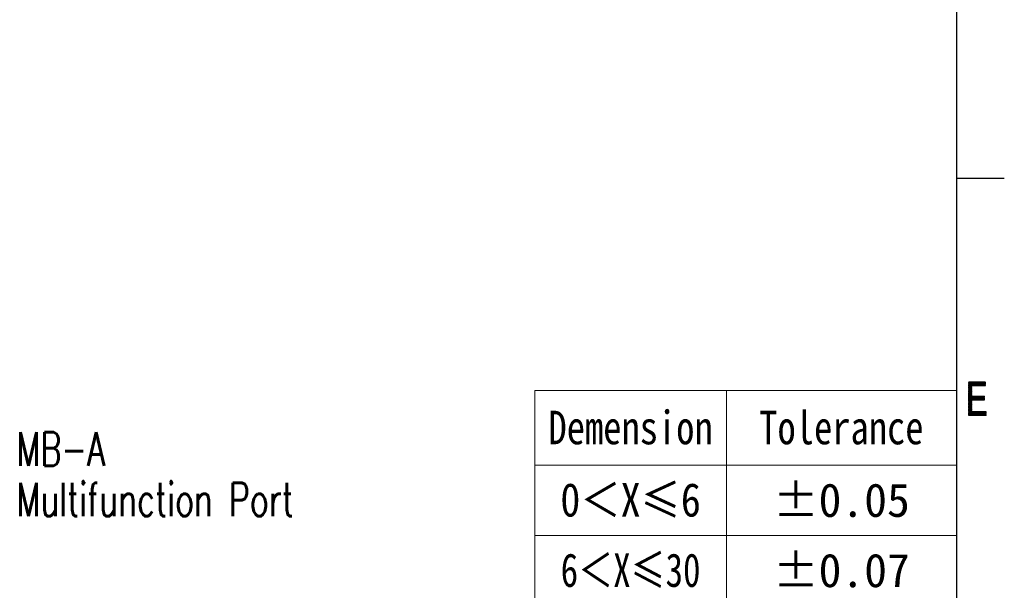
# Model space of a CAD drawing. Header units: millimetres. Extents: x 0 to 420, y 0 to 297.
# Tile 27 of 46: x 312 to 415, y 60 to 119. Entities that reach past the tile are written whole.
import ezdxf

# ---------------------------------------------------------------- set-up
doc = ezdxf.new("R2010")
doc.units = ezdxf.units.MM
doc.layers.add('1', color=7, linetype='Continuous', true_color=0xffffff)
doc.layers.add('171', color=7, linetype='Continuous', true_color=0xffffff)
doc.styles.add('chinesef_fs', font='simplex.shx', dxfattribs={"bigfont": 'gbcbig.shx'})
doc.styles.add('仿宋', font='simfang.ttf')

# ---------------------------------------------------------------- blocks, each defined once
blk = doc.blocks.new('LABLE3D_3', base_point=(309.89, 74.24))
at = {"layer": '171', "color": 250, "linetype": 'Continuous', "lineweight": 18, "insert": (311.91, 67.24), "char_height": 3.5, "attachment_point": 7, "line_spacing_factor": 0.903614, "style": 'chinesef_fs'}
blk.add_mtext('\\W0.6940;MB-A\\PMultifunction Port', dxfattribs=at)
blk = doc.blocks.new('TabularNote2')
at = {"layer": '171', "color": 250, "linetype": 'Continuous', "lineweight": 18}
for p, q in [((366, 80.37), (386, 80.37)), ((366, 80.37), (366, 72.57)), ((386, 80.37), (386, 72.57)), ((386, 80.37), (410, 80.37)), ((410, 80.37), (410, 72.57)), ((366, 72.57), (386, 72.57)), ((366, 72.57), (366, 65.24)), ((386, 72.57), (410, 72.57)), ((386, 72.57), (386, 65.24)), ((410, 72.57), (410, 65.24)), ((366, 65.24), (386, 65.24)), ((366, 65.24), (366, 57.91)), ((386, 65.24), (410, 65.24)), ((386, 65.24), (386, 57.91)), ((410, 65.24), (410, 57.91)), ((366, 57.91), (386, 57.91)), ((366, 57.91), (366, 50.58)), ((386, 57.91), (410, 57.91)), ((386, 57.91), (386, 50.58)), ((410, 57.91), (410, 50.58)), ((366, 50.58), (386, 50.58)), ((366, 50.58), (366, 43.25)), ((386, 50.58), (410, 50.58)), ((386, 50.58), (386, 43.25)), ((410, 50.58), (410, 43.25)), ((366, 43.25), (386, 43.25)), ((366, 43.25), (366, 36)), ((386, 43.25), (410, 43.25)), ((386, 43.25), (386, 36)), ((410, 43.25), (410, 36)), ((366, 36), (386, 36)), ((386, 36), (410, 36))]:
    blk.add_line(p, q, dxfattribs=at)
at = {"layer": '171', "color": 250, "linetype": 'Continuous', "lineweight": 13, "char_height": 3.5, "attachment_point": 5, "line_spacing_factor": 1.150119, "style": '仿宋'}
for s, insert in [('{\\W0.8;Demension}', (376, 76.47)), ('{\\W0.8;Tolerance}', (398, 76.47)), ('\\W1.0000;±0.05', (398, 68.9)), ('\\W0.8796;0＜X≤6', (376, 68.9)), ('\\W0.7656;6＜X≤30', (376, 61.57)), ('\\W1.0000;±0.07', (398, 61.57)), ('\\W0.6052;30＜X≤120', (376, 54.24)), ('\\W1.0000;±0.15', (398, 54.24)), ('\\W0.5468;120＜X≤315', (376, 46.91)), ('\\W1.0000;±0.20', (398, 46.91)), ('\\W1.0000;X＞315', (376, 39.62)), ('\\W1.0000;±0.25', (398, 39.62))]:
    blk.add_mtext(s, dxfattribs=dict(at, insert=insert))

msp = doc.modelspace()

# ---------------------------------------------------------------- linework, layer by layer
at = {"layer": '1', "color": 18, "linetype": 'Continuous', "lineweight": 25}
for p, q in [((410, 287), (410, 10)), ((410, 102.5), (415, 102.5))]:
    msp.add_line(p, q, dxfattribs=at)
at = {"layer": '1', "color": 18, "linetype": 'Continuous', "lineweight": 13}
for p, q in [((411.271, 81.239), (411.277, 81.25)), ((411.306, 81.25), (411.271, 81.188)), ((411.271, 81.138), (411.336, 81.25)), ((411.365, 81.25), (411.271, 81.087)), ((411.271, 81.036), (411.394, 81.25)), ((411.424, 81.25), (411.271, 80.985)), ((411.271, 80.934), (411.453, 81.25)), ((411.482, 81.25), (411.271, 80.883)), ((411.271, 80.833), (411.512, 81.25)), ((411.541, 81.25), (411.271, 80.782)), ((411.271, 80.731), (411.57, 81.25)), ((411.6, 81.25), (411.271, 80.68)), ((411.271, 80.629), (411.629, 81.25)), ((411.658, 81.25), (411.271, 80.579)), ((411.271, 80.528), (411.688, 81.25)), ((411.717, 81.25), (411.271, 80.477)), ((411.271, 80.426), (411.746, 81.25)), ((411.776, 81.25), (411.271, 80.375)), ((411.271, 80.325), (411.805, 81.25)), ((411.271, 81.23), (413.042, 81.23)), ((411.595, 80.66), (411.271, 81.222)), ((413.042, 81.204), (411.271, 81.204)), ((411.271, 81.179), (413.042, 81.179)), ((411.284, 81.25), (411.595, 80.711)), ((411.595, 80.761), (411.313, 81.25)), ((411.342, 81.25), (411.595, 80.812)), ((411.61, 80.837), (411.372, 81.25)), ((411.401, 81.25), (411.639, 80.837)), ((411.669, 80.837), (411.43, 81.25)), ((411.46, 81.25), (411.698, 80.837)), ((411.727, 80.837), (411.489, 81.25)), ((411.518, 81.25), (411.757, 80.837)), ((411.786, 80.837), (411.547, 81.25)), ((411.577, 81.25), (411.815, 80.837)), ((411.834, 81.25), (411.596, 80.837)), ((411.844, 80.837), (411.606, 81.25)), ((411.625, 80.837), (411.864, 81.25)), ((411.635, 81.25), (411.874, 80.837)), ((411.893, 81.25), (411.655, 80.837)), ((411.903, 80.837), (411.665, 81.25)), ((411.684, 80.837), (411.922, 81.25)), ((411.694, 81.25), (411.932, 80.837)), ((411.952, 81.25), (411.713, 80.837)), ((411.962, 80.837), (411.723, 81.25)), ((411.743, 80.837), (411.981, 81.25)), ((411.753, 81.25), (411.991, 80.837)), ((412.01, 81.25), (411.772, 80.837)), ((412.02, 80.837), (411.782, 81.25)), ((411.801, 80.837), (412.04, 81.25)), ((411.811, 81.25), (412.05, 80.837)), ((412.069, 81.25), (411.831, 80.837)), ((412.079, 80.837), (411.841, 81.25)), ((411.86, 80.837), (412.098, 81.25)), ((411.87, 81.25), (412.108, 80.837)), ((412.128, 81.25), (411.889, 80.837)), ((412.138, 80.837), (411.899, 81.25)), ((411.919, 80.837), (412.157, 81.25)), ((411.928, 81.25), (412.167, 80.837)), ((412.186, 81.25), (411.948, 80.837)), ((412.196, 80.837), (411.958, 81.25)), ((411.977, 80.837), (412.216, 81.25)), ((411.987, 81.25), (412.226, 80.837)), ((412.245, 81.25), (412.007, 80.837)), ((412.255, 80.837), (412.016, 81.25)), ((412.036, 80.837), (412.274, 81.25)), ((412.046, 81.25), (412.284, 80.837)), ((412.304, 81.25), (412.065, 80.837)), ((412.313, 80.837), (412.075, 81.25)), ((412.095, 80.837), (412.333, 81.25)), ((412.104, 81.25), (412.343, 80.837)), ((412.362, 81.25), (412.124, 80.837)), ((412.372, 80.837), (412.134, 81.25)), ((412.153, 80.837), (412.392, 81.25)), ((412.163, 81.25), (412.401, 80.837)), ((412.421, 81.25), (412.183, 80.837)), ((412.431, 80.837), (412.192, 81.25)), ((412.212, 80.837), (412.45, 81.25)), ((412.222, 81.25), (412.46, 80.837)), ((412.48, 81.25), (412.241, 80.837)), ((412.489, 80.837), (412.251, 81.25)), ((412.271, 80.837), (412.509, 81.25)), ((412.28, 81.25), (412.519, 80.837)), ((412.538, 81.25), (412.3, 80.837)), ((412.548, 80.837), (412.309, 81.25)), ((412.329, 80.837), (412.568, 81.25)), ((412.339, 81.25), (412.577, 80.837)), ((412.597, 81.25), (412.359, 80.837)), ((412.607, 80.837), (412.368, 81.25)), ((412.388, 80.837), (412.626, 81.25)), ((412.397, 81.25), (412.636, 80.837)), ((412.656, 81.25), (412.417, 80.837)), ((412.665, 80.837), (412.427, 81.25)), ((412.447, 80.837), (412.685, 81.25)), ((412.456, 81.25), (412.694, 80.837)), ((412.714, 81.25), (412.476, 80.837)), ((412.724, 80.837), (412.485, 81.25)), ((412.505, 80.837), (412.744, 81.25)), ((412.515, 81.25), (412.753, 80.837)), ((412.773, 81.25), (412.535, 80.837)), ((412.782, 80.837), (412.544, 81.25)), ((412.564, 80.837), (412.802, 81.25)), ((412.573, 81.25), (412.812, 80.837)), ((412.832, 81.25), (412.593, 80.837)), ((412.841, 80.837), (412.603, 81.25)), ((412.623, 80.837), (412.861, 81.25)), ((412.632, 81.25), (412.87, 80.837)), ((412.89, 81.25), (412.652, 80.837)), ((412.9, 80.837), (412.661, 81.25)), ((412.681, 80.837), (412.92, 81.25)), ((412.691, 81.25), (412.929, 80.837)), ((412.949, 81.25), (412.711, 80.837)), ((412.958, 80.837), (412.72, 81.25)), ((412.74, 80.837), (412.978, 81.25)), ((412.749, 81.25), (412.988, 80.837)), ((413.008, 81.25), (412.769, 80.837)), ((413.017, 80.837), (412.778, 81.25)), ((412.799, 80.837), (413.037, 81.25)), ((412.808, 81.25), (413.042, 80.844)), ((413.042, 81.208), (412.828, 80.837)), ((413.042, 80.895), (412.837, 81.25)), ((412.866, 81.25), (413.042, 80.945)), ((413.042, 80.996), (412.896, 81.25)), ((412.925, 81.25), (413.042, 81.047)), ((413.042, 81.098), (412.954, 81.25)), ((412.984, 81.25), (413.042, 81.148)), ((413.042, 81.199), (413.013, 81.25)), ((411.271, 81.171), (411.595, 80.609)), ((413.042, 81.153), (411.271, 81.153)), ((411.271, 81.128), (413.042, 81.128)), ((411.595, 80.558), (411.271, 81.12)), ((413.042, 81.103), (411.271, 81.103)), ((411.271, 81.077), (413.042, 81.077)), ((411.271, 81.069), (411.595, 80.508)), ((413.042, 81.052), (411.271, 81.052)), ((411.271, 81.026), (413.042, 81.026)), ((411.595, 80.457), (411.271, 81.018)), ((413.042, 81.001), (411.271, 81.001)), ((411.271, 80.976), (413.042, 80.976)), ((411.271, 80.968), (411.595, 80.406)), ((413.042, 80.95), (411.271, 80.95)), ((411.271, 80.925), (413.042, 80.925)), ((411.595, 80.355), (411.271, 80.917)), ((413.042, 80.899), (411.271, 80.899)), ((411.271, 80.874), (413.042, 80.874)), ((411.271, 80.866), (411.595, 80.305)), ((413.042, 80.849), (411.271, 80.849)), ((411.595, 80.835), (411.271, 80.274)), ((411.271, 80.823), (411.595, 80.823)), ((411.595, 80.254), (411.271, 80.815)), ((411.595, 80.798), (411.271, 80.798)), ((411.271, 80.223), (411.595, 80.785)), ((411.271, 80.772), (411.595, 80.772)), ((411.271, 80.765), (411.595, 80.203)), ((411.595, 80.747), (411.271, 80.747)), ((411.595, 80.734), (411.271, 80.172)), ((411.271, 80.722), (411.595, 80.722)), ((411.595, 80.152), (411.271, 80.714)), ((411.595, 80.696), (411.271, 80.696)), ((411.271, 80.121), (411.595, 80.683)), ((411.271, 80.671), (411.595, 80.671)), ((411.271, 80.663), (411.595, 80.101)), ((411.595, 80.645), (411.271, 80.645)), ((411.595, 80.632), (411.271, 80.071)), ((411.271, 80.62), (411.595, 80.62)), ((411.595, 80.051), (411.271, 80.612)), ((411.595, 80.595), (411.271, 80.595)), ((411.271, 80.02), (411.595, 80.581)), ((411.271, 80.569), (411.595, 80.569)), ((411.271, 80.562), (411.595, 80)), ((411.595, 80.544), (411.271, 80.544)), ((411.595, 80.531), (411.271, 79.969)), ((411.271, 80.518), (411.595, 80.518)), ((411.595, 79.949), (411.271, 80.511)), ((411.595, 80.493), (411.271, 80.493)), ((411.271, 79.918), (411.595, 80.48)), ((411.271, 80.468), (411.595, 80.468)), ((411.271, 80.46), (411.595, 79.898)), ((411.595, 80.442), (411.271, 80.442)), ((411.595, 80.429), (411.271, 79.867)), ((411.271, 80.417), (411.595, 80.417)), ((411.595, 79.848), (411.271, 80.409)), ((411.595, 80.391), (411.271, 80.391)), ((411.271, 79.817), (411.595, 80.378)), ((411.271, 80.366), (411.595, 80.366)), ((411.271, 80.358), (411.595, 79.797)), ((411.595, 80.341), (411.271, 80.341)), ((411.595, 80.327), (411.271, 79.766)), ((411.271, 80.315), (411.595, 80.315)), ((411.821, 79.354), (411.271, 80.308)), ((411.595, 80.29), (411.271, 80.29)), ((411.271, 79.715), (411.595, 80.276)), ((411.271, 80.264), (411.595, 80.264)), ((411.271, 80.257), (411.792, 79.354)), ((411.595, 80.239), (411.271, 80.239)), ((411.595, 80.226), (411.271, 79.664)), ((411.271, 80.214), (411.595, 80.214)), ((411.763, 79.354), (411.271, 80.206)), ((411.595, 80.188), (411.271, 80.188)), ((411.271, 79.613), (411.595, 80.175)), ((411.271, 80.163), (411.595, 80.163)), ((411.271, 80.155), (411.733, 79.354)), ((412.857, 80.837), (413.042, 81.157)), ((413.042, 81.107), (412.887, 80.837)), ((412.916, 80.837), (413.042, 81.056)), ((413.042, 81.005), (412.945, 80.837)), ((412.975, 80.837), (413.042, 80.954)), ((413.042, 80.903), (413.004, 80.837)), ((413.033, 80.837), (413.042, 80.853)), ((411.595, 80.138), (411.271, 80.138)), ((411.595, 80.124), (411.271, 79.562)), ((411.271, 80.112), (411.595, 80.112)), ((411.704, 79.354), (411.271, 80.105)), ((411.595, 80.087), (411.271, 80.087)), ((411.271, 79.512), (411.595, 80.073)), ((411.271, 80.061), (411.595, 80.061)), ((411.271, 80.054), (411.675, 79.354)), ((411.595, 80.036), (411.271, 80.036)), ((411.595, 80.022), (411.271, 79.461)), ((411.271, 80.011), (411.595, 80.011)), ((411.645, 79.354), (411.271, 80.003)), ((411.595, 79.985), (411.271, 79.985)), ((411.271, 79.41), (411.595, 79.972)), ((411.271, 79.96), (411.595, 79.96)), ((411.271, 79.952), (411.616, 79.354)), ((411.595, 79.934), (411.271, 79.934)), ((411.595, 79.921), (411.271, 79.359)), ((411.271, 79.909), (411.595, 79.909)), ((411.595, 79.34), (411.271, 79.902)), ((411.595, 79.884), (411.271, 79.884)), ((411.271, 79.308), (411.595, 79.87)), ((411.271, 79.858), (411.595, 79.858)), ((411.271, 79.851), (411.595, 79.289)), ((411.595, 79.833), (411.271, 79.833)), ((411.595, 79.819), (411.271, 79.258)), ((411.271, 79.807), (411.595, 79.807)), ((411.595, 79.238), (411.271, 79.8)), ((411.595, 79.782), (411.271, 79.782)), ((411.271, 79.207), (411.595, 79.768)), ((411.622, 79.765), (411.271, 79.156)), ((411.271, 79.105), (411.652, 79.765)), ((411.681, 79.765), (411.271, 79.054)), ((411.271, 79.004), (411.71, 79.765)), ((411.74, 79.765), (411.271, 78.953)), ((411.271, 78.902), (411.769, 79.765)), ((411.798, 79.765), (411.271, 78.851)), ((411.271, 78.8), (411.828, 79.765)), ((411.271, 79.757), (412.95, 79.757)), ((411.271, 79.749), (411.595, 79.188)), ((412.95, 79.731), (411.271, 79.731)), ((411.271, 79.706), (412.95, 79.706)), ((411.595, 79.137), (411.271, 79.699)), ((412.95, 79.68), (411.271, 79.68)), ((411.271, 79.655), (412.95, 79.655)), ((411.271, 79.648), (411.595, 79.086)), ((412.95, 79.63), (411.271, 79.63)), ((411.271, 79.604), (412.95, 79.604)), ((411.595, 79.035), (411.271, 79.597)), ((412.95, 79.579), (411.271, 79.579)), ((411.271, 79.553), (412.95, 79.553)), ((411.271, 79.546), (411.595, 78.985)), ((412.95, 79.528), (411.271, 79.528)), ((411.271, 79.503), (412.95, 79.503)), ((411.595, 78.934), (411.271, 79.495)), ((412.95, 79.477), (411.271, 79.477)), ((411.271, 79.452), (412.95, 79.452)), ((411.271, 79.445), (411.595, 78.883)), ((412.95, 79.426), (411.271, 79.426)), ((411.271, 79.401), (412.95, 79.401)), ((411.595, 78.832), (411.271, 79.394)), ((412.95, 79.376), (411.271, 79.376)), ((411.271, 79.35), (411.595, 79.35)), ((411.271, 79.343), (411.595, 78.782)), ((411.595, 79.325), (411.271, 79.325)), ((411.595, 79.311), (411.271, 78.75)), ((411.271, 79.299), (411.595, 79.299)), ((411.595, 78.731), (411.271, 79.292)), ((411.595, 79.274), (411.271, 79.274)), ((411.271, 78.699), (411.595, 79.26)), ((411.271, 79.249), (411.595, 79.249)), ((411.271, 79.242), (411.595, 78.68)), ((411.595, 79.223), (411.271, 79.223)), ((411.595, 79.21), (411.271, 78.648)), ((411.271, 79.198), (411.595, 79.198)), ((411.595, 78.629), (411.271, 79.191)), ((411.595, 79.172), (411.271, 79.172)), ((411.271, 78.597), (411.595, 79.159)), ((411.271, 79.147), (411.595, 79.147)), ((411.271, 79.14), (411.595, 78.578)), ((411.595, 79.122), (411.271, 79.122)), ((411.613, 79.765), (411.85, 79.354)), ((411.857, 79.765), (411.62, 79.354)), ((411.88, 79.354), (411.643, 79.765)), ((411.649, 79.354), (411.886, 79.765)), ((411.672, 79.765), (411.909, 79.354)), ((411.916, 79.765), (411.679, 79.354)), ((411.938, 79.354), (411.701, 79.765)), ((411.708, 79.354), (411.945, 79.765)), ((411.731, 79.765), (411.968, 79.354)), ((411.974, 79.765), (411.737, 79.354)), ((411.997, 79.354), (411.76, 79.765)), ((411.767, 79.354), (412.004, 79.765)), ((411.789, 79.765), (412.026, 79.354)), ((412.033, 79.765), (411.796, 79.354)), ((412.056, 79.354), (411.819, 79.765)), ((411.825, 79.354), (412.062, 79.765)), ((411.848, 79.765), (412.085, 79.354)), ((412.092, 79.765), (411.855, 79.354)), ((412.114, 79.354), (411.877, 79.765)), ((411.884, 79.354), (412.121, 79.765)), ((411.906, 79.765), (412.144, 79.354)), ((412.15, 79.765), (411.913, 79.354)), ((412.173, 79.354), (411.936, 79.765)), ((411.943, 79.354), (412.18, 79.765)), ((411.965, 79.765), (412.202, 79.354)), ((412.209, 79.765), (411.972, 79.354)), ((412.232, 79.354), (411.994, 79.765)), ((412.001, 79.354), (412.238, 79.765)), ((412.024, 79.765), (412.261, 79.354)), ((412.268, 79.765), (412.031, 79.354)), ((412.29, 79.354), (412.053, 79.765)), ((412.06, 79.354), (412.297, 79.765)), ((412.082, 79.765), (412.319, 79.354)), ((412.326, 79.765), (412.089, 79.354)), ((412.349, 79.354), (412.112, 79.765)), ((412.119, 79.354), (412.356, 79.765)), ((412.141, 79.765), (412.378, 79.354)), ((412.385, 79.765), (412.148, 79.354)), ((412.407, 79.354), (412.17, 79.765)), ((412.177, 79.354), (412.414, 79.765)), ((412.2, 79.765), (412.437, 79.354)), ((412.444, 79.765), (412.207, 79.354)), ((412.466, 79.354), (412.229, 79.765)), ((412.236, 79.354), (412.473, 79.765)), ((412.258, 79.765), (412.495, 79.354)), ((412.502, 79.765), (412.265, 79.354)), ((412.525, 79.354), (412.288, 79.765)), ((412.295, 79.354), (412.532, 79.765)), ((412.317, 79.765), (412.554, 79.354)), ((412.561, 79.765), (412.324, 79.354)), ((412.583, 79.354), (412.346, 79.765)), ((412.353, 79.354), (412.59, 79.765)), ((412.375, 79.765), (412.613, 79.354)), ((412.62, 79.765), (412.383, 79.354)), ((412.642, 79.354), (412.405, 79.765)), ((412.412, 79.354), (412.649, 79.765)), ((412.434, 79.765), (412.671, 79.354)), ((412.678, 79.765), (412.441, 79.354)), ((412.701, 79.354), (412.463, 79.765)), ((412.471, 79.354), (412.708, 79.765)), ((412.493, 79.765), (412.73, 79.354)), ((412.737, 79.765), (412.5, 79.354)), ((412.759, 79.354), (412.522, 79.765)), ((412.529, 79.354), (412.766, 79.765)), ((412.551, 79.765), (412.788, 79.354)), ((412.796, 79.765), (412.559, 79.354)), ((412.818, 79.354), (412.581, 79.765)), ((412.588, 79.354), (412.825, 79.765)), ((412.61, 79.765), (412.847, 79.354)), ((412.854, 79.765), (412.617, 79.354)), ((412.876, 79.354), (412.639, 79.765)), ((412.647, 79.354), (412.884, 79.765)), ((412.669, 79.765), (412.906, 79.354)), ((412.913, 79.765), (412.676, 79.354)), ((412.935, 79.354), (412.698, 79.765)), ((412.705, 79.354), (412.942, 79.765)), ((412.727, 79.765), (412.95, 79.379)), ((412.95, 79.728), (412.735, 79.354)), ((412.95, 79.429), (412.757, 79.765)), ((412.764, 79.354), (412.95, 79.677)), ((412.786, 79.765), (412.95, 79.48)), ((412.95, 79.626), (412.793, 79.354)), ((412.95, 79.531), (412.815, 79.765)), ((412.823, 79.354), (412.95, 79.576)), ((412.844, 79.765), (412.95, 79.582)), ((412.95, 79.525), (412.852, 79.354)), ((412.95, 79.632), (412.874, 79.765)), ((412.881, 79.354), (412.95, 79.474)), ((412.903, 79.765), (412.95, 79.683)), ((412.95, 79.423), (412.911, 79.354)), ((412.95, 79.734), (412.932, 79.765)), ((412.94, 79.354), (412.95, 79.372)), ((411.595, 79.108), (411.271, 78.546)), ((411.271, 79.096), (411.595, 79.096)), ((411.595, 78.528), (411.271, 79.089)), ((411.595, 79.071), (411.271, 79.071)), ((411.271, 78.495), (411.595, 79.057)), ((411.271, 79.045), (411.595, 79.045)), ((411.271, 79.039), (411.595, 78.477)), ((411.595, 79.02), (411.271, 79.02)), ((411.595, 79.006), (411.271, 78.445)), ((411.271, 78.995), (411.595, 78.995)), ((411.595, 78.426), (411.271, 78.988)), ((411.595, 78.969), (411.271, 78.969)), ((411.271, 78.394), (411.595, 78.955)), ((411.271, 78.944), (411.595, 78.944)), ((411.271, 78.937), (411.595, 78.375)), ((411.595, 78.918), (411.271, 78.918)), ((411.595, 78.905), (411.271, 78.343)), ((411.271, 78.893), (411.595, 78.893)), ((411.595, 78.325), (411.271, 78.886)), ((411.595, 78.868), (411.271, 78.868)), ((411.271, 78.292), (411.595, 78.854)), ((411.271, 78.842), (411.595, 78.842)), ((411.271, 78.835), (411.595, 78.274)), ((411.595, 78.817), (411.271, 78.817)), ((411.595, 78.803), (411.271, 78.241)), ((411.271, 78.791), (411.595, 78.791)), ((411.595, 78.223), (411.271, 78.785)), ((411.595, 78.766), (411.271, 78.766)), ((411.271, 78.191), (411.595, 78.752)), ((411.271, 78.741), (411.595, 78.741)), ((411.271, 78.734), (411.595, 78.172)), ((411.595, 78.715), (411.271, 78.715)), ((411.595, 78.701), (411.271, 78.14)), ((411.271, 78.69), (411.595, 78.69)), ((411.81, 77.75), (411.271, 78.683)), ((411.595, 78.664), (411.271, 78.664)), ((411.271, 78.089), (411.595, 78.651)), ((411.271, 78.639), (411.595, 78.639)), ((411.271, 78.632), (411.78, 77.75)), ((411.595, 78.614), (411.271, 78.614)), ((411.595, 78.6), (411.271, 78.038)), ((411.271, 78.588), (411.595, 78.588)), ((411.751, 77.75), (411.271, 78.582)), ((411.595, 78.563), (411.271, 78.563)), ((411.271, 77.987), (411.595, 78.549)), ((411.271, 78.537), (411.595, 78.537)), ((411.271, 78.531), (411.722, 77.75)), ((411.595, 78.512), (411.271, 78.512)), ((411.595, 78.498), (411.271, 77.937)), ((411.271, 78.487), (411.595, 78.487)), ((411.692, 77.75), (411.271, 78.48)), ((411.595, 78.461), (411.271, 78.461)), ((411.271, 77.886), (411.595, 78.447)), ((411.271, 78.436), (411.595, 78.436)), ((411.271, 78.429), (411.663, 77.75)), ((411.595, 78.41), (411.271, 78.41)), ((411.595, 78.397), (411.271, 77.835)), ((411.271, 78.385), (411.595, 78.385)), ((411.634, 77.75), (411.271, 78.379)), ((411.595, 78.36), (411.271, 78.36)), ((411.271, 77.784), (411.595, 78.346)), ((411.271, 78.334), (411.595, 78.334)), ((411.271, 78.328), (411.604, 77.75)), ((411.595, 78.309), (411.271, 78.309)), ((411.271, 78.283), (411.595, 78.283)), ((411.575, 77.75), (411.271, 78.277)), ((411.595, 78.258), (411.271, 78.258)), ((411.271, 78.233), (411.595, 78.233)), ((411.271, 78.226), (411.546, 77.75)), ((411.595, 78.207), (411.271, 78.207)), ((411.271, 78.182), (411.595, 78.182)), ((411.516, 77.75), (411.271, 78.175)), ((413.099, 78.156), (411.271, 78.156)), ((411.271, 78.131), (413.099, 78.131)), ((411.271, 78.125), (411.487, 77.75)), ((413.099, 78.106), (411.271, 78.106)), ((411.595, 78.295), (411.28, 77.75)), ((411.31, 77.75), (411.595, 78.244)), ((411.595, 78.193), (411.339, 77.75)), ((411.368, 77.75), (411.607, 78.163)), ((411.636, 78.163), (411.398, 77.75)), ((411.427, 77.75), (411.665, 78.163)), ((411.695, 78.163), (411.456, 77.75)), ((411.486, 77.75), (411.724, 78.163)), ((411.753, 78.163), (411.515, 77.75)), ((411.544, 77.75), (411.783, 78.163)), ((411.812, 78.163), (411.574, 77.75)), ((411.6, 78.163), (411.839, 77.75)), ((411.603, 77.75), (411.841, 78.163)), ((411.868, 77.75), (411.63, 78.163)), ((411.871, 78.163), (411.632, 77.75)), ((411.659, 78.163), (411.897, 77.75)), ((411.662, 77.75), (411.9, 78.163)), ((411.927, 77.75), (411.688, 78.163)), ((411.929, 78.163), (411.691, 77.75)), ((411.718, 78.163), (411.956, 77.75)), ((411.72, 77.75), (411.959, 78.163)), ((411.985, 77.75), (411.747, 78.163)), ((411.988, 78.163), (411.75, 77.75)), ((411.776, 78.163), (412.015, 77.75)), ((411.779, 77.75), (412.017, 78.163)), ((412.044, 77.75), (411.806, 78.163)), ((412.047, 78.163), (411.808, 77.75)), ((411.835, 78.163), (412.073, 77.75)), ((411.838, 77.75), (412.076, 78.163)), ((412.103, 77.75), (411.864, 78.163)), ((412.105, 78.163), (411.867, 77.75)), ((411.893, 78.163), (412.132, 77.75)), ((411.896, 77.75), (412.135, 78.163)), ((412.161, 77.75), (411.923, 78.163)), ((412.164, 78.163), (411.926, 77.75)), ((411.952, 78.163), (412.191, 77.75)), ((411.955, 77.75), (412.194, 78.163)), ((412.22, 77.75), (411.981, 78.163)), ((412.223, 78.163), (411.984, 77.75)), ((412.011, 78.163), (412.249, 77.75)), ((412.014, 77.75), (412.252, 78.163)), ((412.278, 77.75), (412.04, 78.163)), ((412.281, 78.163), (412.043, 77.75)), ((412.069, 78.163), (412.308, 77.75)), ((412.072, 77.75), (412.311, 78.163)), ((412.337, 77.75), (412.099, 78.163)), ((412.34, 78.163), (412.102, 77.75)), ((412.128, 78.163), (412.366, 77.75)), ((412.131, 77.75), (412.37, 78.163)), ((412.396, 77.75), (412.157, 78.163)), ((412.399, 78.163), (412.16, 77.75)), ((412.187, 78.163), (412.425, 77.75)), ((412.19, 77.75), (412.428, 78.163)), ((412.454, 77.75), (412.216, 78.163)), ((412.458, 78.163), (412.219, 77.75)), ((412.245, 78.163), (412.484, 77.75)), ((412.248, 77.75), (412.487, 78.163)), ((412.513, 77.75), (412.275, 78.163)), ((412.516, 78.163), (412.278, 77.75)), ((412.304, 78.163), (412.542, 77.75)), ((412.307, 77.75), (412.546, 78.163)), ((412.572, 77.75), (412.333, 78.163)), ((412.575, 78.163), (412.336, 77.75)), ((412.362, 78.163), (412.601, 77.75)), ((412.366, 77.75), (412.604, 78.163)), ((412.63, 77.75), (412.392, 78.163)), ((412.634, 78.163), (412.395, 77.75)), ((412.421, 78.163), (412.66, 77.75)), ((412.424, 77.75), (412.663, 78.163)), ((412.689, 77.75), (412.45, 78.163)), ((412.692, 78.163), (412.454, 77.75)), ((412.48, 78.163), (412.718, 77.75)), ((412.483, 77.75), (412.722, 78.163)), ((412.747, 77.75), (412.509, 78.163)), ((412.751, 78.163), (412.512, 77.75)), ((412.538, 78.163), (412.777, 77.75)), ((412.542, 77.75), (412.78, 78.163)), ((412.806, 77.75), (412.568, 78.163)), ((412.81, 78.163), (412.571, 77.75)), ((412.597, 78.163), (412.835, 77.75)), ((412.6, 77.75), (412.839, 78.163)), ((412.865, 77.75), (412.626, 78.163)), ((412.868, 78.163), (412.63, 77.75)), ((412.656, 78.163), (412.894, 77.75)), ((412.659, 77.75), (412.898, 78.163)), ((412.923, 77.75), (412.685, 78.163)), ((412.927, 78.163), (412.688, 77.75)), ((412.714, 78.163), (412.953, 77.75)), ((412.718, 77.75), (412.956, 78.163)), ((412.982, 77.75), (412.743, 78.163)), ((412.986, 78.163), (412.747, 77.75)), ((412.773, 78.163), (413.011, 77.75)), ((412.776, 77.75), (413.015, 78.163)), ((413.041, 77.75), (412.802, 78.163)), ((413.044, 78.163), (412.806, 77.75)), ((412.831, 78.163), (413.07, 77.75)), ((412.835, 77.75), (413.074, 78.163)), ((413.099, 77.75), (412.861, 78.163)), ((413.099, 78.156), (412.864, 77.75)), ((412.89, 78.163), (413.099, 77.801)), ((412.894, 77.75), (413.099, 78.106)), ((413.099, 77.852), (412.919, 78.163)), ((412.949, 78.163), (413.099, 77.902)), ((413.099, 77.953), (412.978, 78.163)), ((413.007, 78.163), (413.099, 78.004)), ((413.099, 78.055), (413.037, 78.163)), ((413.066, 78.163), (413.099, 78.106)), ((413.099, 78.156), (413.095, 78.163)), ((411.271, 78.08), (413.099, 78.08)), ((411.458, 77.75), (411.271, 78.074)), ((413.099, 78.055), (411.271, 78.055)), ((411.271, 78.029), (413.099, 78.029)), ((411.271, 78.023), (411.428, 77.75)), ((413.099, 78.004), (411.271, 78.004)), ((411.271, 77.979), (413.099, 77.979)), ((411.399, 77.75), (411.271, 77.972)), ((413.099, 77.953), (411.271, 77.953)), ((411.271, 77.928), (413.099, 77.928)), ((411.271, 77.922), (411.37, 77.75)), ((413.099, 77.902), (411.271, 77.902)), ((411.271, 77.877), (413.099, 77.877)), ((411.341, 77.75), (411.271, 77.871)), ((413.099, 77.852), (411.271, 77.852)), ((411.271, 77.826), (413.099, 77.826)), ((411.271, 77.82), (411.311, 77.75)), ((413.099, 77.801), (411.271, 77.801)), ((411.271, 77.775), (413.099, 77.775)), ((411.282, 77.75), (411.271, 77.769)), ((413.099, 77.75), (411.271, 77.75)), ((413.099, 78.055), (412.923, 77.75)), ((412.952, 77.75), (413.099, 78.004)), ((413.099, 77.953), (412.982, 77.75)), ((413.011, 77.75), (413.099, 77.902)), ((413.099, 77.852), (413.04, 77.75)), ((413.07, 77.75), (413.099, 77.801))]:
    msp.add_line(p, q, dxfattribs=at)

# ---------------------------------------------------------------- block references
at = {"layer": '171', "color": 3, "linetype": 'Continuous', "lineweight": 18}
msp.add_blockref('TabularNote2', (0, 0), dxfattribs=at)
at = {"layer": '171', "color": 250, "linetype": 'Continuous', "lineweight": 13}
msp.add_blockref('LABLE3D_3', (309.889, 74.244), dxfattribs=at)

doc.saveas('drawing.dxf')
